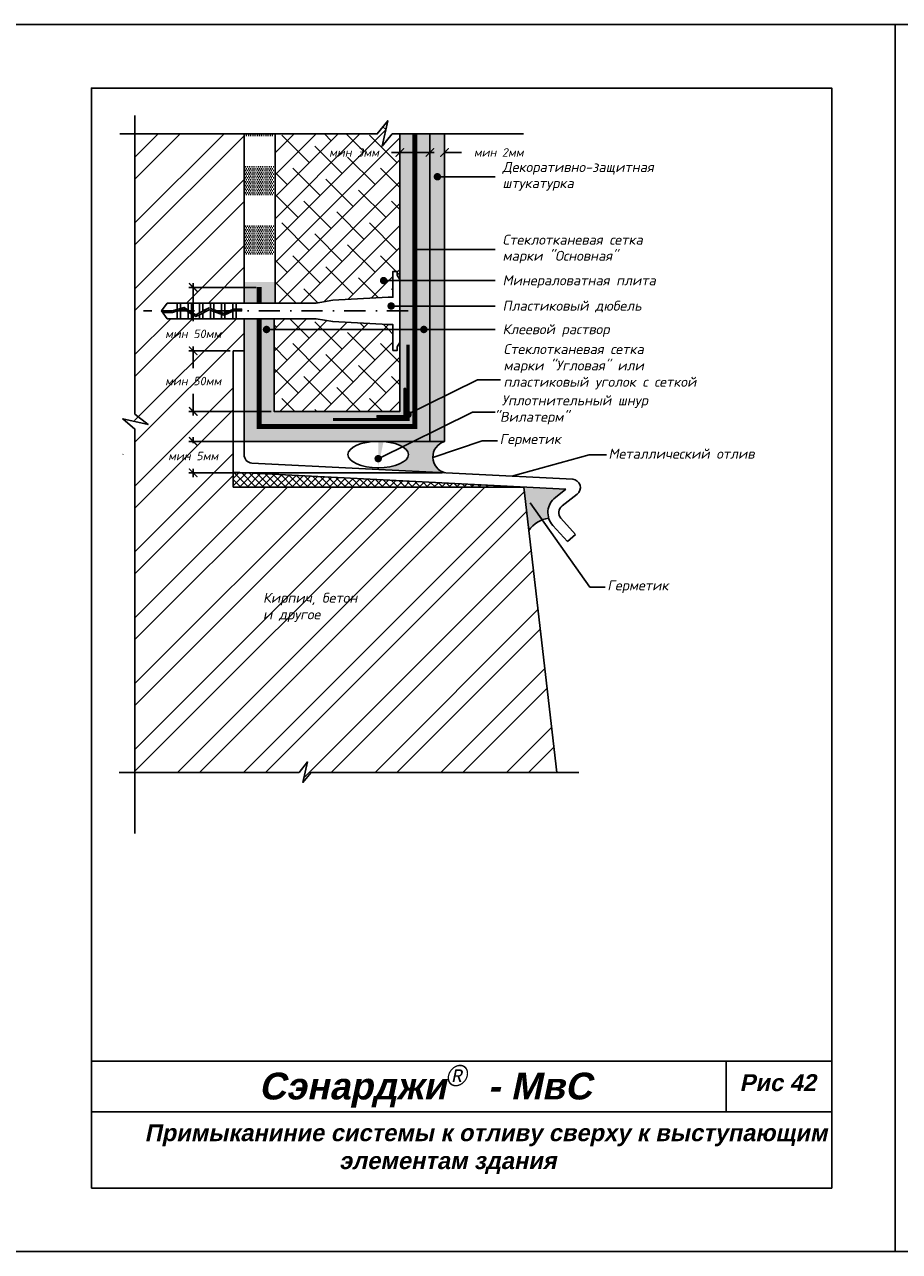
# Model space of a CAD drawing. Header units: inches. Extents: x 47 to 4151, y -1120 to 1902.
# Tile 12 of 93: x 266 to 473, y 275 to 565. Entities that reach past the tile are written whole.
import ezdxf

# ---------------------------------------------------------------- set-up
doc = ezdxf.new("R2010")
doc.units = ezdxf.units.IN
doc.header["$LTSCALE"] = 10
doc.header["$MEASUREMENT"] = 0
doc.linetypes.add('DASHDOT', pattern=[1, 0.5, -0.25, 0, -0.25])
doc.linetypes.add('HIDDEN', pattern=[0.375, 0.25, -0.125])
for name, color, linetype, lineweight in [('dim', 160, 'Continuous', 15), ('Layer1', 108, 'Continuous', 30), ('ROOF', 180, 'Continuous', 30)]:
    doc.layers.add(name, color=color, linetype=linetype, lineweight=lineweight)
for name, color, linetype in [('DUBEL', 142, 'Continuous'), ('hatch', 240, 'Continuous'), ('ndp', 242, 'Continuous'), ('ramka', 248, 'Continuous')]:
    doc.layers.add(name, color=color, linetype=linetype)
doc.layers.add('list', color=5, linetype='Continuous', plot=False)
doc.styles.add('ndp', font='ARIALBD.TTF', dxfattribs={"oblique": 12})
doc.styles.add('style2', font='romans.shx', dxfattribs={"oblique": 12})
doc.dimstyles.new('1', dxfattribs={"dimtxt": 2, "dimasz": 2, "dimexe": 1, "dimexo": 0.7, "dimgap": 2, "dimtad": 0, "dimtih": 1, "dimtoh": 1, "dimdec": 4, "dimzin": 0, "dimdsep": 46, "dimtxsty": 'style2', "dimblk": 'ARCHTICK', "dimcen": 1.5, "dimdle": 1, "dimadec": 0, "dimazin": 0, "dimtfac": 1, "dimtdec": 4, "dimtofl": 0, "dimtmove": 0, "dimatfit": 2, "dimldrblk": 'DOTSMALL', "dimfxl": 1, "dimtolj": 1, "dimtzin": 0, "dimarcsym": 0})
pattern_1 = [(45, (-1465.641, -333.8365), (-2.592209, 2.592209), []), (135, (-1465.641, -333.8365), (-7.776626, 2.592209), [9.164842, -5.498905])]

# ---------------------------------------------------------------- blocks, each defined once
blk = doc.blocks.new('_ArchTick')
at = {"layer": 'DUBEL', "color": 0, "const_width": 0.15}
blk.add_lwpolyline([(-0.5, -0.5), (0.5, 0.5)], dxfattribs=at)
blk = doc.blocks.new('*D39')
at = {"layer": 'Defpoints', "color": 0}
for p in [(365.32, 534.38), (361.87, 532.63), (365.32, 532.51)]:
    blk.add_point(p, dxfattribs=at)
at = {"layer": 'dim', "color": 0, "lineweight": -2}
for p, q in [((361.87, 534.38), (359.87, 534.38)), ((361.87, 533.33), (361.87, 535.38)), ((365.32, 533.21), (365.32, 535.38)), ((365.32, 534.38), (369.32, 534.38))]:
    blk.add_line(p, q, dxfattribs=at)
at = {"layer": 'dim', "color": 0, "lineweight": -2, "xscale": 2, "yscale": 2, "zscale": 2}
blk.add_blockref('_ArchTick', (361.87, 534.38), dxfattribs=at)
at = {"layer": 'dim', "color": 0, "lineweight": -2, "xscale": 2, "yscale": 2, "zscale": 2, "rotation": 180}
blk.add_blockref('_ArchTick', (365.32, 534.38), dxfattribs=at)
at = {"layer": 'dim', "color": 0, "insert": (378.14, 534.38), "char_height": 2, "attachment_point": 5, "style": 'style2'}
blk.add_mtext('\\A1;{\\fRomanS|b0|i0|c204|p2;мин 2мм}', dxfattribs=at)
blk = doc.blocks.new('_DotSmall')
at = {"layer": 'DUBEL', "color": 0, "const_width": 0.5}
blk.add_lwpolyline([(-0.0625, 0, 1), (0.0625, 0, 1)], format="xyb", close=True, dxfattribs=at)
blk = doc.blocks.new('*D40')
at = {"layer": 'Defpoints', "color": 0}
for p in [(354.77, 534.38), (354.77, 533.21), (361.87, 532.63)]:
    blk.add_point(p, dxfattribs=at)
at = {"layer": 'dim', "color": 0, "lineweight": -2}
for p, q in [((354.77, 534.38), (352.77, 534.38)), ((354.77, 533.91), (354.77, 535.38)), ((362.87, 534.38), (354.77, 534.38)), ((361.87, 533.33), (361.87, 535.38))]:
    blk.add_line(p, q, dxfattribs=at)
at = {"layer": 'dim', "color": 0, "lineweight": -2, "xscale": 2, "yscale": 2, "zscale": 2, "rotation": 180}
blk.add_blockref('_ArchTick', (354.77, 534.38), dxfattribs=at)
at = {"layer": 'dim', "color": 0, "lineweight": -2, "xscale": 2, "yscale": 2, "zscale": 2}
blk.add_blockref('_ArchTick', (361.87, 534.38), dxfattribs=at)
at = {"layer": 'dim', "color": 0, "insert": (343.95, 534.38), "char_height": 2, "attachment_point": 5, "style": 'style2'}
blk.add_mtext('\\A1;{\\fRomanS|b0|i0|c204|p2;мин 3мм}', dxfattribs=at)
blk = doc.blocks.new('*D41')
at = {"layer": 'Defpoints', "color": 0}
for p in [(315.4, 487.49), (305.93, 473.18), (325.06, 473.18)]:
    blk.add_point(p, dxfattribs=at)
at = {"layer": 'dim', "color": 0, "lineweight": -2}
for p, q in [((314.7, 487.49), (304.93, 487.49)), ((305.93, 488.49), (305.93, 483.35)), ((305.93, 472.18), (305.93, 477.33)), ((324.36, 473.18), (304.93, 473.18))]:
    blk.add_line(p, q, dxfattribs=at)
at = {"layer": 'dim', "color": 0, "lineweight": -2, "xscale": 2, "yscale": 2, "zscale": 2}
for p, rotation in [((305.93, 487.49), 90), ((305.93, 473.18), 270)]:
    blk.add_blockref('_ArchTick', p, dxfattribs=dict(at, rotation=rotation))
at = {"layer": 'dim', "color": 0, "insert": (305.93, 480.34), "char_height": 2, "attachment_point": 5, "style": 'style2'}
blk.add_mtext('\\A1;{\\fRomanS|b0|i0|c204|p2;мин 50мм}', dxfattribs=at)
blk = doc.blocks.new('*D42')
at = {"layer": 'Defpoints', "color": 0}
for p in [(365.32, 466.08), (305.93, 458.64), (365.46, 458.64)]:
    blk.add_point(p, dxfattribs=at)
at = {"layer": 'dim', "color": 0, "lineweight": -2}
for p, q in [((305.93, 467.08), (305.93, 465.63)), ((364.62, 466.08), (304.93, 466.08)), ((364.76, 458.64), (304.93, 458.64)), ((305.93, 457.64), (305.93, 459.61))]:
    blk.add_line(p, q, dxfattribs=at)
at = {"layer": 'dim', "color": 0, "lineweight": -2, "xscale": 2, "yscale": 2, "zscale": 2}
for p, rotation in [((305.93, 466.08), 90), ((305.93, 458.64), 270)]:
    blk.add_blockref('_ArchTick', p, dxfattribs=dict(at, rotation=rotation))
at = {"layer": 'dim', "color": 0, "insert": (305.93, 462.62), "char_height": 2, "attachment_point": 5, "style": 'style2'}
blk.add_mtext('\\A1;{\\fRomanS|b0|i0|c204|p2;мин }5{\\fRomanS|b0|i0|c204|p2;мм}', dxfattribs=at)
blk = doc.blocks.new('*D43')
at = {"layer": 'Defpoints', "color": 0}
for p in [(321.51, 502.47), (305.93, 487.49), (315.4, 487.49)]:
    blk.add_point(p, dxfattribs=at)
at = {"layer": 'dim', "color": 0, "lineweight": -2}
for p, q in [((320.81, 502.47), (304.93, 502.47)), ((305.93, 503.47), (305.93, 494.52)), ((314.7, 487.49), (304.93, 487.49)), ((305.93, 486.49), (305.93, 488.5))]:
    blk.add_line(p, q, dxfattribs=at)
at = {"layer": 'dim', "color": 0, "lineweight": -2, "xscale": 2, "yscale": 2, "zscale": 2}
for p, rotation in [((305.93, 502.47), 90), ((305.93, 487.49), 270)]:
    blk.add_blockref('_ArchTick', p, dxfattribs=dict(at, rotation=rotation))
at = {"layer": 'dim', "color": 0, "insert": (305.93, 491.51), "char_height": 2, "attachment_point": 5, "style": 'style2'}
blk.add_mtext('\\A1;{\\fRomanS|b0|i0|c204|p2;мин 50мм}', dxfattribs=at)

msp = doc.modelspace()

# ---------------------------------------------------------------- hatches: boundary and pattern name
at = {"layer": 'hatch'}
h = msp.add_hatch(dxfattribs=at)
h.set_pattern_fill('ANSI32', color=256, scale=29.327494, style=0)
h.set_pattern_definition([(45, (-2034.969, 912.404), (-7.776626, 7.776626), []), (45, (-2029.785, 912.404), (-7.776626, 7.776626), [])])
h.paths.add_polyline_path([(384.037919, 455.267881), (315.399936, 455.267881), (315.399936, 458.806604), (315.399936, 487.491189), (317.959599, 487.491189), (317.959599, 495.055893), (316.053171, 495.055893), (315.273948, 495.055893), (312.646722, 495.055893), (310.019496, 495.055893), (308.171494, 495.055893), (305.544268, 495.055893), (302.13782, 495.055893), (299.811069, 495.055893), (298.468362, 496.918742), (299.811069, 498.78159), (302.13782, 498.78159), (302.917043, 498.78159), (305.544268, 498.78159), (308.171494, 498.78159), (310.798719, 498.78159), (313.425945, 498.78159), (316.053171, 498.78159), (317.959599, 498.78159), (317.959599, 538.761646), (292.086476, 538.761646), (292.086476, 464.237378), (295.201149, 461.782646), (289.200137, 463.094807), (292.086476, 460.722826), (292.086476, 387.815063), (330.951257, 387.815063), (332.930741, 390.32672), (331.872621, 385.487533), (333.785375, 387.815063), (391.880588, 387.815063)])
h.paths.add_polyline_path([(297.651132, 481.845462), (314.216786, 481.845462), (314.216786, 478.827066), (297.651132, 478.827066)], flags=24)
h.paths.add_polyline_path([(298.557291, 464.129838), (313.310627, 464.129838), (313.310627, 461.111441), (298.557291, 461.111441)], flags=24)
h.paths.add_polyline_path([(297.651132, 493.020948), (314.216786, 493.020948), (314.216786, 490.002551), (297.651132, 490.002551)], flags=24)
h.paths.add_polyline_path([(321.99227, 422.776608), (339.030147, 422.527258), (339.778198, 426.046557), (322.74032, 426.295907)], flags=24)
h.paths.add_polyline_path([(321.755195, 426.538789), (350.579932, 426.206322), (351.577332, 430.898721), (322.752595, 431.231188)], flags=24)
h = msp.add_hatch(dxfattribs=at)
h.set_pattern_fill('DOTS', color=256, scale=7, style=0)
h.set_pattern_definition([(0, (-2265.9907, 912.4665), (0.21875, 0.4375), [0, -0.4375])])
h.paths.add_polyline_path([(324.992286, 517.216946), (317.893686, 517.216946), (317.893686, 510.230057), (324.992286, 510.230057)])
h.paths.add_polyline_path([(324.992286, 531.190724), (317.893686, 531.190724), (317.893686, 524.203835), (324.992286, 524.203835)])
h.paths.add_polyline_path([(324.992286, 538.824111), (317.893686, 538.824111), (317.893686, 538.177613), (324.992286, 538.177613)])
h = msp.add_hatch(dxfattribs=at)
h.set_pattern_fill('DOTS', color=256, scale=7, style=0)
h.set_pattern_definition([(0, (-2034.84185, 912.2021), (0.21875, 0.4375), [0, -0.4375])])
h.paths.add_polyline_path([(361.996572, 538.559717), (358.447271, 538.559717), (358.447271, 469.43011), (321.636253, 469.43011), (321.636253, 494.853965), (318.086953, 494.853965), (318.086953, 465.880809), (361.996572, 465.880809)])
h.paths.add_polyline_path([(358.447271, 538.559717), (354.897971, 538.559717), (354.897971, 500.134039), (354.897971, 472.97941), (325.185554, 472.97941), (325.185554, 494.853965), (321.636253, 494.853965), (321.636253, 469.43011), (358.447271, 469.43011)], flags=16)
h.paths.add_polyline_path([(325.185554, 503.769181), (318.086953, 503.769181), (318.086953, 498.579661), (325.185554, 498.579661)], flags=17)
h = msp.add_hatch(dxfattribs=at)
h.set_pattern_fill('AR-CONC', color=256, scale=0.293275, style=0)
h.set_pattern_definition([(50, (-2034.9692, 912.404), (2.1035444, -0.1840363), [0.2199562, -2.4195183]), (355, (-2034.9692, 912.404), (-0.4069229, 2.205991), [0.175965, -1.9356146]), (100.4514, (-2034.794, 912.3887), (1.696623, 2.0219534), [0.186934, -2.0562741]), (46.1842, (-2034.9692, 912.9906), (3.1299506, -0.4854258), [0.3299343, -3.6292774]), (96.6356, (-2034.7084, 912.95), (2.7411315, 2.8568436), [0.280401, -3.0844107]), (351.1842, (-2034.9692, 912.9906), (2.7411293, 2.8568457), [0.2639474, -2.903422]), (21, (-2034.676, 912.844), (1.7505788, -1.1807803), [0.2199562, -2.4195183]), (326, (-2034.676, 912.844), (0.7135829, 2.1266834), [0.175965, -1.9356146]), (71.4514, (-2034.53, 912.7455), (2.4641624, 0.9459011), [0.186934, -2.0562741]), (37.5, (-2034.9692, 912.404), (0.0356618, 0.97629425), [0, -1.9121526, 0, -1.9649421, 0, -1.9429465]), (7.5, (-2034.9692, 912.404), (0.77151703, 1.1567107), [0, -1.12031027, 0, -1.86816137, 0, -0.7405192]), (327.5, (-2035.6232, 912.404), (1.56556743, -0.06614779), [0, -0.73318735, 0, -2.28754454, 0, -3.03539563]), (317.5, (-2035.9165, 912.404), (1.7103389, 0.2935828), [0, -0.9531436, 0, -1.5191642, 0, -2.1555708])])
h.paths.add_polyline_path([(365.324672, 538.761646), (361.869217, 538.761646), (361.869217, 466.082738), (365.324672, 466.082738)])
msp.add_hatch(color=256, dxfattribs=at).paths.add_polyline_path([(356.210295, 478.589995), (355.802486, 478.589995), (355.802486, 472.159391), (349.371882, 472.159391), (349.371882, 471.751582), (356.210295, 471.751582)])
h = msp.add_hatch(color=256, dxfattribs=at)
edge = h.paths.add_edge_path()
edge.add_arc((366.44464, 462.381097), 3.86736, 106.83370544, 253.22634913, ccw=False)
edge.add_line((365.324672, 466.082738), (361.869217, 466.082738))
edge.add_line((361.869217, 466.082738), (350.913354, 466.082738))
edge.add_ellipse((349.65272, 462.961603), major_axis=(-7.140106, 0), ratio=0.4371273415, start_angle=90, end_angle=270, ccw=False)
edge.add_line((349.65272, 459.840467), (349.65272, 459.460572))
edge.add_line((349.65272, 459.460572), (365.328553, 458.678284))
h.paths.add_polyline_path([(385.229245, 445.021586, -0.2010144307), (389.949843, 447.962013, -0.3083413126), (391.525926, 452.84966), (393.978018, 454.755406), (384.037919, 455.267881)])
h = msp.add_hatch(dxfattribs=at)
h.set_pattern_fill('ANSI37', color=256, scale=10, style=0)
h.set_pattern_definition([(45, (-2034.9692, 912.404), (-0.8838835, 0.8838835), []), (135, (-2034.9692, 912.404), (-0.8838835, -0.8838835), [])])
h.paths.add_polyline_path([(384.037919, 455.267881), (315.399936, 458.806604), (315.399936, 455.267881)])
at = {"layer": 'ROOF'}
h = msp.add_hatch(dxfattribs=at)
h.set_pattern_fill('ANSI38', color=1, scale=29.327494, style=0)
h.set_pattern_definition(pattern_1)
h.paths.add_polyline_path([(354.770617, 538.761646), (352.957009, 538.761646), (350.585028, 535.875307), (351.897189, 541.87632), (349.442457, 538.761646), (325.296032, 538.761646), (325.296032, 498.78159), (334.964795, 498.78159), (338.927443, 499.457146), (351.98395, 500.138491), (353.120043, 500.138491), (353.120043, 504.088572), (351.376219, 504.088572, -1), (350.496394, 504.088572, -1), (351.376219, 504.088572), (353.120043, 504.088572), (353.120043, 506.247156), (354.140907, 506.247156), (354.140907, 505.405527), (354.770617, 504.363357), (354.770617, 519.548807)])
h.paths.add_polyline_path([(354.770617, 489.474127), (354.140907, 488.431956), (354.140907, 487.590327), (353.120043, 487.590327), (353.120043, 492.53153), (325.0582, 492.53153), (325.0582, 473.181339), (354.770617, 473.181339)])
h.paths.add_polyline_path([(337.631375, 535.886562), (352.270617, 535.886562), (352.270617, 532.868165), (337.631375, 532.868165)], flags=24)
h = msp.add_hatch(dxfattribs=at)
h.set_pattern_fill('ANSI38', color=1, scale=29.327494, style=0)
h.set_pattern_definition(pattern_1)
h.paths.add_polyline_path([(353.120043, 493.698992), (351.98395, 493.698992), (338.927443, 494.380337), (334.964795, 495.055893), (325.0582, 495.055893), (325.0582, 492.53153), (353.120043, 492.53153)])

# ---------------------------------------------------------------- linework, layer by layer
at = {"layer": 'DUBEL', "linetype": 'DASHDOT'}
msp.add_line((356.723414, 496.918742), (294.155814, 496.918742), dxfattribs=at)
at = {"layer": 'DUBEL', "linetype": 'HIDDEN', "const_width": 1.1731}
for points in [[(321.508899, 495.055893), (321.508899, 469.632038), (358.319917, 469.632038), (358.319917, 538.761646)], [(321.508899, 502.535837), (321.508899, 498.78159)]]:
    msp.add_lwpolyline(points, dxfattribs=at)
at = {"layer": 'DUBEL'}
msp.add_lwpolyline([(351.98395, 493.698992), (353.120043, 493.698992), (353.120043, 487.590327), (354.140907, 487.590327), (354.140907, 488.431956), (354.770617, 489.474127), (354.770617, 504.363357), (354.140907, 505.405527), (354.140907, 506.247156), (353.120043, 506.247156), (353.120043, 500.138491), (351.98395, 500.138491), (338.927443, 499.457146), (334.964795, 498.78159), (316.053171, 498.78159), (316.053171, 497.333622), (317.343572, 497.333622), (317.343572, 496.938191), (316.053171, 496.938191), (316.053171, 497.333622), (316.053171, 495.055893), (315.273948, 495.055893), (315.273948, 496.859042), (315.450543, 496.938191), (316.053171, 496.918742), (316.053171, 497.333622), (315.365981, 497.333622), (315.273948, 497.292373), (315.273948, 498.78159), (316.053171, 498.78159), (313.425945, 498.78159), (313.425945, 496.464107), (315.273948, 497.292373), (313.1624, 496.345987), (312.646722, 496.535051), (312.646722, 498.78159), (313.425945, 498.78159), (310.798719, 498.78159), (310.798719, 497.212587), (312.646722, 496.535051), (310.019496, 497.498275), (310.019496, 498.78159), (310.798719, 498.78159), (308.171494, 498.78159), (308.171494, 496.918742), (309.694804, 497.617318), (307.392271, 496.45116), (307.392271, 498.78159), (308.171494, 498.78159), (305.544268, 498.78159), (305.544268, 496.918742), (305.544268, 496.646818), (306.549113, 496.024128), (307.392271, 496.45116), (306.549113, 496.024128), (304.765045, 497.129693), (304.765045, 498.78159), (305.544268, 498.78159), (302.917043, 498.78159), (302.917043, 497.494513), (303.769701, 497.746495), (304.765045, 497.129693), (303.769701, 497.746495), (302.917043, 497.494513), (302.917043, 498.78159), (302.13782, 498.78159), (302.13782, 497.264233), (302.917043, 497.494513), (302.13782, 497.264233), (302.13782, 498.78159), (299.811069, 498.78159), (298.468362, 496.918742), (300.968745, 496.918742), (302.13782, 497.264233), (302.13782, 496.918742), (301.025952, 496.523311), (298.753382, 496.523311), (298.468362, 496.918742), (299.811069, 495.055893), (302.13782, 495.055893), (302.13782, 496.851896), (302.917043, 497.082176), (302.917043, 495.055893), (302.917043, 496.918742), (302.917043, 497.082176), (303.71194, 497.317089), (304.765045, 496.664492), (304.765045, 495.055893), (302.13782, 495.055893), (305.544268, 495.055893), (305.544268, 496.181617), (304.765045, 496.664492), (306.529625, 495.571003), (307.392271, 496.007905), (307.392271, 495.055893), (305.544268, 495.055893), (308.171494, 495.055893), (308.171494, 496.402556), (307.392271, 496.007905), (309.720099, 497.186874), (310.798719, 496.791418), (310.798719, 495.055893), (308.171494, 495.055893), (310.019496, 495.055893), (310.019496, 496.918742), (310.019496, 497.077105), (310.019496, 495.055893), (312.646722, 495.055893), (312.646722, 496.113882), (310.798719, 496.791418), (313.177325, 495.919346), (313.425945, 496.030776), (313.425945, 495.055893), (313.425945, 496.030776), (315.273948, 496.859042), (315.273948, 495.055893), (312.646722, 495.055893), (316.053171, 495.055893), (334.964795, 495.055893), (338.927443, 494.380337), (351.98395, 493.698992)], close=True, dxfattribs=at)
at = {"layer": 'hatch'}
for points in [[(292.157458, 543.086383), (292.157458, 472.517562), (295.272131, 470.062829), (289.271119, 471.374991), (292.157458, 469.003009), (292.157458, 373.436048)], [(288.615212, 538.761646), (349.442457, 538.761646), (351.897189, 541.87632), (350.585028, 535.875307), (352.957009, 538.761646), (383.985177, 538.761646)], [(288.40917, 387.815063), (330.951257, 387.815063), (332.930741, 390.32672), (331.872621, 385.487533), (333.785375, 387.815063), (397.03635, 387.815063)]]:
    msp.add_lwpolyline(points, dxfattribs=at)
at = {"layer": 'Layer1'}
for p, q in [((317.959599, 538.761646), (317.959599, 498.78159)), ((325.296032, 538.733215), (325.296032, 498.753159)), ((354.770617, 500.335967), (354.770617, 538.761646)), ((354.770617, 519.548807), (354.770617, 473.181339)), ((317.959599, 495.055893), (317.959599, 462.942612)), ((315.399936, 458.806604), (315.399936, 487.491189)), ((315.399936, 487.491189), (317.959599, 487.491189)), ((317.959599, 462.942612), (317.959599, 478.941368)), ((315.399936, 458.806604), (315.399936, 470.557385)), ((315.399936, 458.806604), (393.978018, 454.755406)), ((315.399936, 455.267881), (315.399936, 458.806604)), ((319.76518, 460.952084), (395.625393, 457.166346)), ((349.65272, 459.840467), (349.65272, 459.440288)), ((384.037919, 455.267881), (315.399936, 455.267881)), ((384.037919, 455.267881), (391.880588, 387.815063)), ((391.525926, 452.84966), (393.978018, 454.755406)), ((393.096668, 450.828611), (396.658279, 453.596665)), ((392.837886, 447.910971), (396.263961, 444.107092)), ((390.935946, 446.197934), (394.362021, 442.394054)), ((396.263961, 444.107092), (394.362021, 442.394054))]:
    msp.add_line(p, q, dxfattribs=at)
for points in [[(317.959599, 466.082738), (361.869217, 466.082738), (361.869217, 538.761646)], [(365.324672, 466.082738), (365.324672, 466.082738), (365.324672, 538.761646)], [(361.869217, 466.082738), (365.324672, 466.082738), (365.324672, 509.64294)], [(325.0582, 495.055893), (325.0582, 473.181339), (354.770617, 473.181339), (354.770617, 500.335967)]]:
    msp.add_lwpolyline(points, dxfattribs=at)
at = {"layer": 'Layer1', "linetype": 'HIDDEN'}
msp.add_lwpolyline([(356.714199, 488.973467, 0.75, 0.75, 0), (356.714199, 471.247677, 0.75, 0.75, 0), (338.98841, 471.247677, 0.75, 0.75, 0)], format="xyseb", dxfattribs=at)
at = {"layer": 'Layer1'}
msp.add_lwpolyline([(356.210295, 478.589995), (355.802486, 478.589995), (355.802486, 472.159391), (349.371882, 472.159391), (349.371882, 471.751582), (356.210295, 471.751582)], close=True, dxfattribs=at)
for centre, radius, start, end in [((366.44464, 462.381097), 3.86736, 106.83370544, 255.28388092), ((319.959599, 462.942612), 2, 180, 264.42149526), ((395.430974, 455.175818), 2, 307.85405672, 84.42149526), ((394.323973, 449.249458), 4.559662, 127.85405672, 222.00869687), ((394.323973, 449.249458), 2, 127.85405672, 222.00869687), ((391.098763, 440.858057), 7.196264, 99.18687157, 144.65010624)]:
    msp.add_arc(centre, radius, start, end, dxfattribs=at)
msp.add_ellipse((349.65272, 462.961603), major_axis=(-7.140106, 0), ratio=0.4371273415, dxfattribs=at)
at = {"layer": 'list'}
for points in [[(261.85376, 274.608368), (471.85376, 274.608368), (471.85376, 564.608368), (261.85376, 564.608368)], [(471.85376, 274.608368), (681.85376, 274.608368), (681.85376, 564.608368), (471.85376, 564.608368)]]:
    msp.add_lwpolyline(points, close=True, dxfattribs=at)
at = {"layer": 'ndp'}
for p, q in [((363.644797, 528.628968), (377.279777, 528.628968)), ((358.351717, 511.453497), (377.279777, 511.453497)), ((350.936307, 504.088572), (377.279777, 504.088572)), ((352.715769, 498.076221), (377.279777, 498.076221)), ((323.258828, 492.53153), (377.279777, 492.53153)), ((373.136356, 480.637104), (355.552598, 471.948528)), ((373.136356, 480.637104), (378.559189, 480.637104)), ((371.926515, 473.001236), (349.65272, 461.995195)), ((371.926515, 473.001236), (377.279777, 473.001236)), ((362.57794, 462.309634), (374.238935, 466.23981)), ((377.877687, 466.23981), (374.238935, 466.23981)), ((399.533456, 462.897792), (381.266976, 457.892635)), ((403.610932, 462.897792), (399.533456, 462.897792)), ((385.587253, 451.564665), (399.680345, 431.643417)), ((403.319097, 431.643417), (399.680345, 431.643417))]:
    msp.add_line(p, q, dxfattribs=at)
at = {"layer": 'ndp', "const_width": 0.879825}
for points in [[(363.204885, 528.628968, 1), (364.084709, 528.628968, 1)], [(350.496394, 504.088572, 1), (351.376219, 504.088572, 1)], [(352.275856, 498.076221, 1), (353.155681, 498.076221, 1)], [(322.818915, 492.53153, 1), (323.69874, 492.53153, 1)], [(360.002477, 492.53153, 1), (360.882302, 492.53153, 1)], [(356.247929, 472.43683, 1), (357.127754, 472.43683, 1)], [(349.212808, 461.995195, 1), (350.092633, 461.995195, 1)]]:
    msp.add_lwpolyline(points, format="xyb", close=True, dxfattribs=at)
at = {"layer": 'ramka'}
for p, q in [((456.85376, 319.608368), (281.85376, 319.608368)), ((431.85376, 319.608368), (431.85376, 307.608368)), ((456.85376, 307.608368), (281.85376, 307.608368))]:
    msp.add_line(p, q, dxfattribs=at)
msp.add_lwpolyline([(281.85376, 289.608368), (456.85376, 289.608368), (456.85376, 549.608368), (281.85376, 549.608368)], close=True, dxfattribs=at)

# ---------------------------------------------------------------- texts
at = {"layer": 'ndp', "oblique": 12}
for s, height, style, p in [('Декоративно-защитная', 2.34619952, 'style2', (379.03261, 529.752973)), ('штукатурка', 2.3461995, 'style2', (379.03261, 525.954365)), ('Стеклотканевая сетка', 2.34619952, 'style2', (379.03261, 512.577502)), ('марки "Основная"', 2.34619952, 'style2', (379.03261, 508.778894)), ('Минераловатная плита', 2.34619952, 'style2', (379.03261, 502.975556)), ('Пластиковый дюбель', 2.34619952, 'style2', (379.03261, 496.963205)), ('Клеевой раствор', 2.34619952, 'style2', (379.03261, 491.418513)), ('Стеклотканевая сетка', 2.34619952, 'style2', (379.264604, 486.722625)), ('марки "Угловая" или', 2.34619952, 'style2', (379.264604, 482.853773)), ('пластиковый уголок с сеткой', 2.34619952, 'style2', (379.264604, 478.984921)), ('Уплотнительный шнур', 2.34619952, 'style2', (378.841183, 474.598221)), (' "Вилатерм"', 2.34619952, 'style2', (375.487013, 470.715203)), ('Герметик', 2.3461995, 'style2', (378.356906, 465.471806)), ('Металлический отлив', 2.34619952, 'style2', (404.078778, 461.994018)), ('Герметик', 2.3461995, 'style2', (403.798316, 430.875412)), ('Кирпич, бетон', 2.34619952, 'style2', (322.422833, 427.936688)), ('и другое', 2.3461995, 'style2', (322.422833, 424.020549)), ('Сэнарджи    - МвС', 6.33260053, 'ndp', (321.430429, 310.532706)), ('Рис 42', 4, 'ndp', (435.05714, 312.510419)), ('Примыканиние системы к отливу сверху к выступающим ', 4, 'ndp', (294.442744, 300.671522)), ('элементам здания', 4, 'ndp', (340.38467, 294.078449))]:
    msp.add_text(s, height=height, dxfattribs=dict(at, style=style)).set_placement(p)
at = {"layer": 'ndp', "insert": (365.493232, 318.67179), "char_height": 5, "attachment_point": 1, "style": 'style2'}
msp.add_mtext('{\\fCentury Gothic|b0|i0|c204|p32;®}', dxfattribs=at)

# ---------------------------------------------------------------- dimensions: what is measured, and where the dimension line sits
at = {"layer": 'dim'}
for base, p2, text, picture, middle in [((354.770617, 534.377363), (354.770617, 533.208665), '{\\fRomanS|b0|i0|c204|p2;мин 3мм}', '*D40', (343.950996, 534.377363)), ((365.324672, 534.377363), (365.324672, 532.508461), '{\\fRomanS|b0|i0|c204|p2;мин 2мм}', '*D39', (378.144293, 534.377363))]:
    dim = msp.add_linear_dim(base=base, p1=(361.869217, 532.625268), p2=p2, text=text, dimstyle='1', dxfattribs=at)
    dim.commit()
    dim.dimension.update_dxf_attribs({"geometry": picture, "text_midpoint": middle})
for base, p1, p2, text, picture, middle in [((305.933959, 487.491189), (321.508899, 502.470521), (315.399936, 487.491189), '{\\fRomanS|b0|i0|c204|p2;мин 50мм}', '*D43', (305.933959, 491.51175)), ((305.933959, 458.6406), (365.324672, 466.082738), (365.462214, 458.6406), '{\\fRomanS|b0|i0|c204|p2;мин }5{\\fRomanS|b0|i0|c204|p2;мм}', '*D42', (305.933959, 462.62064))]:
    dim = msp.add_linear_dim(base=base, p1=p1, p2=p2, angle=270, text=text, dimstyle='1', dxfattribs=at)
    dim.commit()
    dim.dimension.update_dxf_attribs({"geometry": picture, "text_midpoint": middle, "dimtype": 160})
dim = msp.add_linear_dim(base=(305.933959, 473.181339), p1=(315.399936, 487.491189), p2=(325.0582, 473.181339), angle=270, text='{\\fRomanS|b0|i0|c204|p2;мин 50мм}', dimstyle='1', dxfattribs=at)
dim.commit()
dim.dimension.update_dxf_attribs({"geometry": '*D41', "text_midpoint": (305.933959, 480.336264)})

doc.saveas('drawing.dxf')
